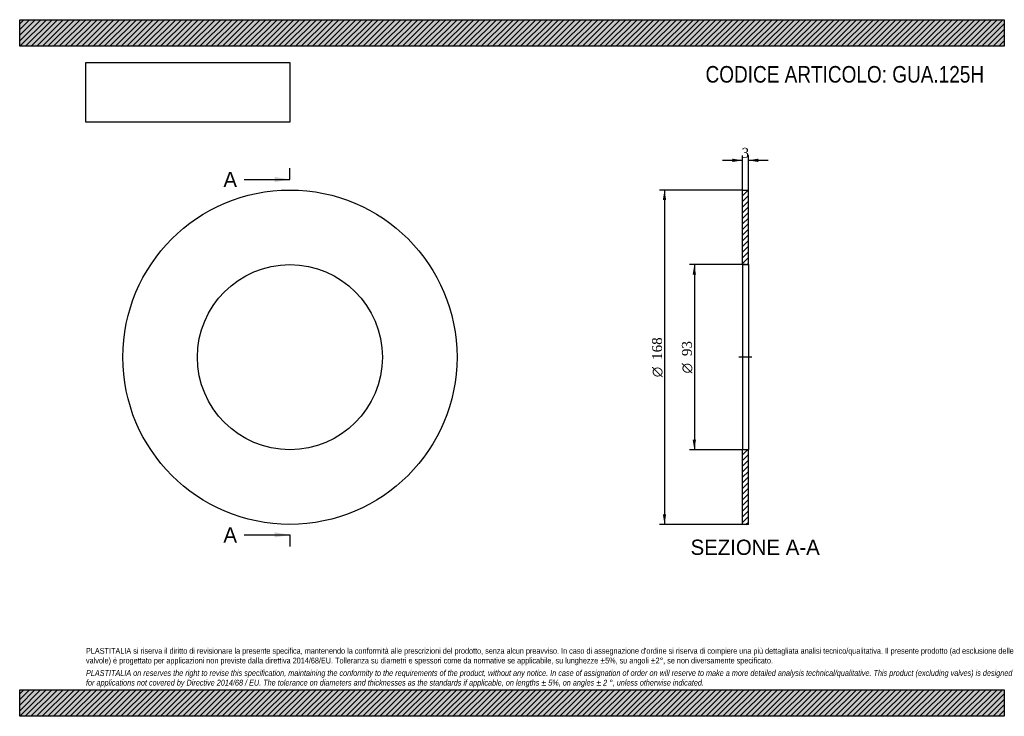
# Model space of a CAD drawing. Header units: millimetres. Extents: x 0 to 495, y 0 to 350.
import ezdxf
from ezdxf.enums import TextEntityAlignment as Align
from ezdxf.lldxf.tags import DXFTag

# ---------------------------------------------------------------- set-up
doc = ezdxf.new("R2010")
doc.units = ezdxf.units.MM
doc.header["$LTSCALE"] = 1.666667
for name, color, linetype in [('Default', 7, 'Continuous'), ('DV2_Default', 7, 'Continuous'), ('GUA.125H', 7, 'Continuous')]:
    doc.layers.add(name, color=color, linetype=linetype)
doc.styles.add('SEACAD_Solid_Edge_ANSI', font='seans.ttf')
doc.styles.add('SEACAD_Solid_Edge_ANSI1_Symbols', font='semeca1.ttf')
doc.styles.add('SEACAD_Times_New_Roman', font='times.ttf')
tags = doc.linetypes.add('CENTER2', pattern=[28.575, 19.05, -3.175, 3.175, -3.175]).pattern_tags.tags
tags[10:11] = [DXFTag(74, 4), DXFTag(75, 0), DXFTag(340, '0'), DXFTag(46, 0.0), DXFTag(50, 0.0), DXFTag(44, 0.0), DXFTag(45, 0.0)]
tags[8:9] = [DXFTag(74, 4), DXFTag(75, 0), DXFTag(340, '0'), DXFTag(46, 0.0), DXFTag(50, 0.0), DXFTag(44, 0.0), DXFTag(45, 0.0)]
tags[6:7] = [DXFTag(74, 4), DXFTag(75, 0), DXFTag(340, '0'), DXFTag(46, 0.0), DXFTag(50, 0.0), DXFTag(44, 0.0), DXFTag(45, 0.0)]
tags[4:5] = [DXFTag(74, 4), DXFTag(75, 0), DXFTag(340, '0'), DXFTag(46, 0.0), DXFTag(50, 0.0), DXFTag(44, 0.0), DXFTag(45, 0.0)]
doc.dimstyles.new('ANSImm', dxfattribs={"dimtxt": 5, "dimasz": 5, "dimexe": 2.5, "dimexo": 0, "dimgap": 1.25, "dimtad": 1, "dimdsep": 46, "dimtxsty": 'SEACAD_Times_New_Roman', "dimblk1": '_SE_FILLED', "dimblk2": '_SE_FILLED', "dimsah": 1, "dimcen": 2.5, "dimazin": 0, "dimtfac": 0.85, "dimtdec": 3, "dimtofl": 0, "dimtmove": 0, "dimatfit": 3, "dimfxl": 1, "dimarcsym": 0})
picture_1 = doc.add_image_def('image1.jpg', size_in_pixel=(4302, 1260))

# ---------------------------------------------------------------- blocks, each defined once
blk = doc.blocks.new('SE')
at = {"layer": 'GUA.125H', "color": 7, "linetype": 'Continuous'}
for radius in [84, 46.5]:
    blk.add_circle((135.85, 180.43), radius, dxfattribs=at)
blk = doc.blocks.new('SE2')
at = {"color": 7, "linetype": 'Continuous', "style": 'SEACAD_Solid_Edge_ANSI'}
blk.add_text('A', height=7.67, dxfattribs=at).set_placement((102.42, 273.55), align=Align.TOP_LEFT)
blk = doc.blocks.new('SE3')
at = {"color": 7, "linetype": 'Continuous', "style": 'SEACAD_Solid_Edge_ANSI'}
blk.add_text('A', height=7.67, dxfattribs=at).set_placement((102.42, 94.98), align=Align.TOP_LEFT)
blk = doc.blocks.new('SEANNOT_GROUP')
at = {"linetype": 'Continuous'}
blk.add_hatch(color=7, dxfattribs=at).paths.add_polyline_path([(128.18, 268.44), (135.85, 269.72), (128.18, 270.99)])
at = {"color": 7, "linetype": 'Continuous'}
blk.add_lwpolyline([(112.85, 269.72), (135.85, 269.72)], dxfattribs=at)
blk = doc.blocks.new('SEANNOT_GROUP1')
at = {"linetype": 'Continuous'}
blk.add_hatch(color=7, dxfattribs=at).paths.add_polyline_path([(128.18, 89.87), (135.85, 91.14), (128.18, 92.42)])
at = {"color": 7, "linetype": 'Continuous'}
blk.add_lwpolyline([(112.85, 91.14), (135.85, 91.14)], dxfattribs=at)
blk = doc.blocks.new('SE1')
at = {"layer": 'Default', "color": 7, "linetype": 'CENTER2'}
for p, q in [((135.85, 269.72), (135.85, 275.47)), ((135.85, 91.14), (135.85, 85.39))]:
    blk.add_line(p, q, dxfattribs=at)
at = {"layer": 'Default', "color": 7, "linetype": 'CENTER2', "const_width": 0.0001}
blk.add_lwpolyline([(135.85, 269.72), (135.85, 91.14)], dxfattribs=at)
at = {"layer": 'Default'}
for name in ['SE2', 'SEANNOT_GROUP', 'SE3', 'SEANNOT_GROUP1']:
    blk.add_blockref(name, (0, 0), dxfattribs=at)
blk = doc.blocks.new('SE4')
at = {"layer": 'GUA.125H', "linetype": 'Continuous'}
h = blk.add_hatch(dxfattribs=at)
h.set_pattern_fill('LINE', scale=0.62992, angle=45, style=0)
h.paths.add_polyline_path([(366.32, 226.93), (366.32, 264.43), (363.32, 264.43), (363.32, 226.93)])
h = blk.add_hatch(dxfattribs=at)
h.set_pattern_fill('LINE', scale=0.62992, angle=45, style=0)
h.paths.add_polyline_path([(366.32, 96.43), (366.32, 133.93), (363.32, 133.93), (363.32, 96.43)])
at = {"layer": 'DV2_Default', "color": 7, "linetype": 'CENTER2'}
blk.add_line((368.07, 180.43), (361.57, 180.43), dxfattribs=at)
at = {"layer": 'GUA.125H', "color": 7, "linetype": 'Continuous'}
for p, q in [((363.32, 226.93), (363.32, 264.43)), ((363.32, 264.43), (366.32, 264.43)), ((366.32, 226.93), (366.32, 264.43)), ((363.32, 226.93), (363.32, 133.93)), ((363.32, 226.93), (366.32, 226.93)), ((366.32, 226.93), (366.32, 133.93)), ((363.32, 96.43), (363.32, 133.93)), ((366.32, 133.93), (363.32, 133.93)), ((366.32, 96.43), (366.32, 133.93)), ((366.32, 96.43), (363.32, 96.43))]:
    blk.add_line(p, q, dxfattribs=at)
blk = doc.blocks.new('DMBLK36')
at = {"layer": 'Default', "linetype": 'Continuous'}
for points in [[(358.32, 280.18), (358.32, 278.52), (363.32, 279.35)], [(371.32, 280.18), (366.32, 279.35), (371.32, 278.52)]]:
    blk.add_hatch(color=7, dxfattribs=at).paths.add_polyline_path(points)
at = {"layer": 'Default', "color": 7, "linetype": 'Continuous'}
for p, q in [((353.32, 279.35), (363.32, 279.35)), ((363.32, 264.43), (363.32, 281.85)), ((366.32, 264.43), (366.32, 281.85)), ((366.32, 279.35), (376.32, 279.35))]:
    blk.add_line(p, q, dxfattribs=at)
at = {"layer": 'Default', "color": 7, "linetype": 'Continuous', "style": 'SEACAD_Times_New_Roman'}
blk.add_text('3', height=5, dxfattribs=at).set_placement((362.93, 285.6), align=Align.TOP_LEFT)
blk = doc.blocks.new('_SE_FILLED')
at = {"color": 0}
blk.add_line((0, 0), (-1, 0), dxfattribs=at)
blk.add_solid([(0, 0), (-1, -0.1665), (-1, 0.1665), (0, 0)], dxfattribs=at)
blk = doc.blocks.new('GDimGGroup')
at = {"layer": 'Default', "linetype": 'Continuous'}
for points in [[(338.33, 221.93), (340, 221.93), (339.17, 226.93)], [(338.33, 138.93), (339.17, 133.93), (340, 138.93)]]:
    blk.add_hatch(color=7, dxfattribs=at).paths.add_polyline_path(points)
at = {"layer": 'Default', "color": 7, "linetype": 'Continuous'}
for p, q in [((364.82, 226.93), (336.67, 226.93)), ((339.17, 226.93), (339.17, 133.93)), ((364.82, 133.93), (336.67, 133.93))]:
    blk.add_line(p, q, dxfattribs=at)
for s, style, p in [('93', 'SEACAD_Times_New_Roman', (332.92, 180.99)), ('O', 'SEACAD_Solid_Edge_ANSI1_Symbols', (332.92, 172.29))]:
    blk.add_text(s, height=5, rotation=90, dxfattribs=dict(at, style=style)).set_placement(p, align=Align.TOP_LEFT)
blk = doc.blocks.new('GDimGGroup1')
at = {"layer": 'Default', "linetype": 'Continuous'}
for points in [[(323.33, 259.43), (325, 259.43), (324.17, 264.43)], [(323.33, 101.43), (324.17, 96.43), (325, 101.43)]]:
    blk.add_hatch(color=7, dxfattribs=at).paths.add_polyline_path(points)
at = {"layer": 'Default', "color": 7, "linetype": 'Continuous'}
for p, q in [((363.32, 264.43), (321.67, 264.43)), ((324.17, 264.43), (324.17, 96.43)), ((363.32, 96.43), (321.67, 96.43))]:
    blk.add_line(p, q, dxfattribs=at)
for s, style, p in [('168', 'SEACAD_Times_New_Roman', (317.92, 179.09)), ('O', 'SEACAD_Solid_Edge_ANSI1_Symbols', (317.92, 170.39))]:
    blk.add_text(s, height=5, rotation=90, dxfattribs=dict(at, style=style)).set_placement(p, align=Align.TOP_LEFT)

msp = doc.modelspace()

# ---------------------------------------------------------------- hatches: boundary and pattern name
at = {"layer": 'Default', "linetype": 'Continuous'}
h = msp.add_hatch(dxfattribs=at)
h.set_pattern_fill('LINE', scale=0.62992, angle=45, style=0)
h.paths.add_polyline_path([(495, 336.667), (495, 350), (0, 350), (0, 336.667)])
for points in [[(495, 336.667), (495, 350), (0, 350), (0, 336.667)], [(495, 0), (495, 13.333), (0, 13.333), (0, 0)]]:
    msp.add_hatch(color=7, dxfattribs=at).paths.add_polyline_path(points)
h = msp.add_hatch(dxfattribs=at)
h.set_pattern_fill('LINE', scale=0.62992, angle=45, style=0)
h.paths.add_polyline_path([(495, 0), (495, 13.333), (0, 13.333), (0, 0)])

# ---------------------------------------------------------------- linework, layer by layer
at = {"layer": 'Default', "color": 7, "linetype": 'Continuous'}
for p, q in [((0, 350), (495, 350)), ((0, 336.667), (0, 350)), ((495, 350), (495, 336.667)), ((495, 336.667), (0, 336.667)), ((0, 13.333), (495, 13.333)), ((0, 0), (0, 13.333)), ((495, 13.333), (495, 0)), ((495, 0), (0, 0))]:
    msp.add_line(p, q, dxfattribs=at)

# ---------------------------------------------------------------- block references
at = {"layer": 'Default'}
for name in ['SE1', 'SE', 'GDimGGroup1', 'SE4', 'GDimGGroup']:
    msp.add_blockref(name, (0, 0), dxfattribs=at)

# ---------------------------------------------------------------- texts
at = {"layer": 'Default', "color": 7, "linetype": 'Continuous', "style": 'SEACAD_Solid_Edge_ANSI'}
msp.add_text('SEZIONE A-A', height=7.66667, dxfattribs=at).set_placement((337.275, 88.763), align=Align.TOP_LEFT)
at = {"layer": 'Default', "attachment_point": 1}
for s, insert, char_height, width in [('{\\fArial Narrow|b0||i0||c0|p34;\\C7;\\H8.333333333;\\W1.;CODICE ARTICOLO: GUA.125H}', (344.802, 326.723), 8.33333, 141.56418), ("{\\fArial Narrow|b0||i0||c0|p34;\\C7;\\H2.916666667;\\W1.;PLASTITALIA si riserva il diritto di revisionare la presente specifica, mantenendo la conformità alle prescrizioni del prodotto, senza alcun preavviso. In caso di assegnazione d'ordine si riserva di compiere una più dettagliata analisi tecnico/qualitativa. Il presente prodotto (ad esclusione delle \\P}{\\fArial Narrow|b0||i0||c0|p34;\\C7;\\H2.916666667;\\W1.;valvole) è progettato per applicazioni non previste dalla direttiva 2014/68/EU. Tolleranza su diametri e spessori come da normative se applicabile, su lunghezze ±5%, su angoli ±2°, se non diversamente specificato.\\P}{\\fArial Narrow|b0||i0||c0|p34;\\C7;\\H0.8333333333;\\W1.;   \\P}{\\fArial Narrow|b0||i1||c0|p34;\\C7;\\H2.916666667;\\W1.;PLASTITALIA on reserves the right to revise this specification, maintaining the conformity to the requirements of the product, without any notice. In case of assignation of order on will reserve to make a more detailed analysis technical/qualitative. This product (excluding valves) is designed \\P}{\\fArial Narrow|b0||i1||c0|p34;\\C7;\\H2.916666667;\\W1.;for applications not covered by Directive 2014/68 / EU. The tolerance on diameters and thicknesses as the standards if applicable, on lengths ± 5%, on angles ± 2 °, unless otherwise indicated.\\P}", (33.333, 34.337), 2.916667, 428.33333)]:
    msp.add_mtext(s, dxfattribs=dict(at, insert=insert, char_height=char_height, width=width))

# ---------------------------------------------------------------- dimensions: what is measured, and where the dimension line sits
at = {"layer": 'Default', "color": 7, "linetype": 'Continuous'}
dim = msp.add_linear_dim(base=(363.322, 279.351), p1=(363.322, 264.43), p2=(366.322, 264.43), angle=0, text='\\A1;<>', dimstyle='ANSImm', dxfattribs=at)
dim.commit()
dim.dimension.update_dxf_attribs({"geometry": 'DMBLK36', "text_midpoint": (364.822, 279.351), "dimtype": 161})

# ---------------------------------------------------------------- pictures from other files: only their frames are drawn
image = msp.add_image(picture_1, insert=(33.333, 298.505), size_in_units=(102.429, 30))
image.dxf.flags = 7

doc.saveas('drawing.dxf')
